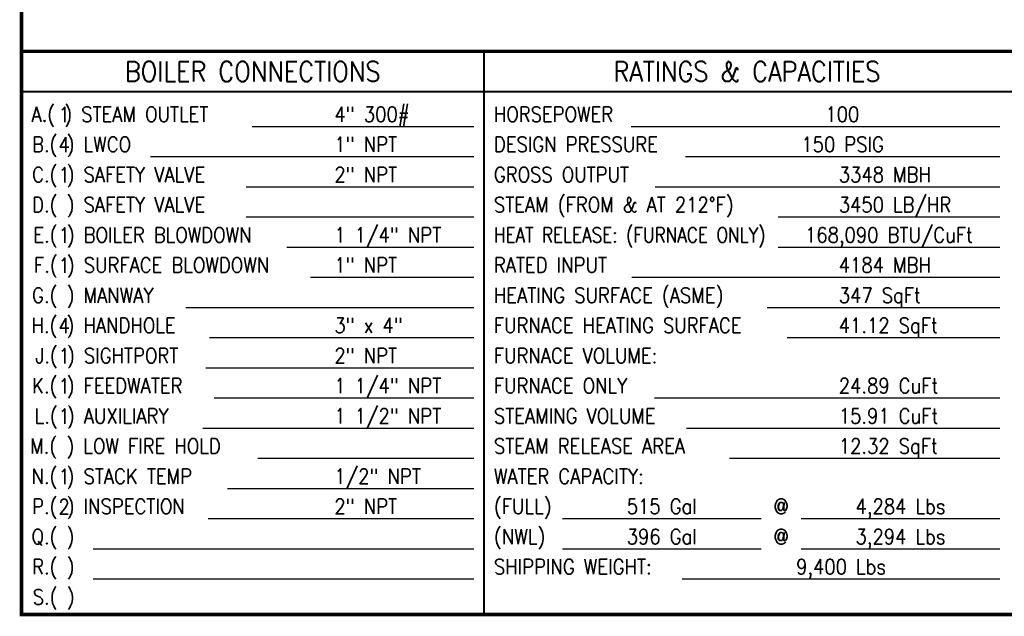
# Model space of a CAD drawing. Extents: x 1 to 669, y 0 to 417.
# Tile 1 of 256: x 1 to 258, y 1 to 156. Entities that reach past the tile are written whole.
import ezdxf
from ezdxf.enums import TextEntityAlignment as Align

# ---------------------------------------------------------------- set-up
doc = ezdxf.new("R2010")
doc.units = 0
doc.header["$LTSCALE"] = 12
doc.header["$MEASUREMENT"] = 0
doc.layers.get('0').update_dxf_attribs({"linetype": 'CONTINUOUS'})
doc.layers.add('X', color=1, linetype='CONTINUOUS')
doc.styles.get("Standard").update_dxf_attribs({"font": 'SIMPLEX.SHX', "width": 0.875})

msp = doc.modelspace()

# ---------------------------------------------------------------- linework, layer by layer
for p, q in [((119.09591, 128.4569), (61.20738, 128.4569)), ((256.43591, 128.4569), (160.20499, 128.4569)), ((119.09591, 120.5819), (34.66113, 120.5819)), ((256.43591, 120.5819), (174.38698, 120.5819)), ((119.09591, 112.7069), (59.6863, 112.7069)), ((256.43591, 112.7069), (166.46175, 112.7069)), ((119.09591, 104.8319), (59.6863, 104.8319)), ((256.43591, 104.8319), (198.57979, 104.8319)), ((119.09591, 96.9569), (70.31085, 96.9569)), ((256.43591, 96.9569), (198.57979, 96.9569)), ((119.09591, 89.0819), (76.47253, 89.0819)), ((256.43591, 89.0819), (160.38169, 89.0819)), ((119.09591, 81.2069), (43.90365, 81.2069)), ((256.43591, 81.2069), (195.65996, 81.2069)), ((119.09591, 73.3319), (50.06533, 73.3319)), ((256.43591, 73.3319), (200.89233, 73.3319)), ((119.09591, 65.4569), (49.09899, 65.4569)), ((119.09591, 57.5819), (51.29679, 57.5819)), ((256.43591, 57.5819), (166.28387, 57.5819)), ((119.09591, 49.7069), (48.30485, 49.7069)), ((256.43591, 49.7069), (174.65688, 49.7069)), ((119.09591, 41.8319), (62.72536, 41.8319)), ((256.43591, 41.8319), (185.82091, 41.8319)), ((119.09591, 33.9569), (54.81327, 33.9569)), ((119.09591, 26.0819), (49.7248, 26.0819)), ((194.10243, 26.0819), (142.26895, 26.0819)), ((256.43591, 26.0819), (204.60243, 26.0819)), ((119.09591, 18.2069), (19.69704, 18.2069)), ((194.10243, 18.2069), (142.26895, 18.2069)), ((256.43591, 18.2069), (204.60243, 18.2069)), ((119.09591, 10.3319), (19.69704, 10.3319)), ((256.43591, 10.3319), (173.54048, 10.3319))]:
    msp.add_line(p, q)
at = {"layer": 'X'}
for points, const_width in [([(667.72091, 416.31601), (0.97091, 416.31601), (668.17211, 416.31601), (668.17211, 1.1444), (0.97091, 1.1444), (0.97091, 416.31601), (0.97091, 2.15051)], 0.924), ([(668.17211, 148.1444), (0.97091, 148.1444)], 0.924), ([(121.72091, 148.1444), (121.72091, 1.1444)], 0.504), ([(563.17211, 137.6444), (0.97091, 137.6444)], 0.504)]:
    msp.add_lwpolyline(points, dxfattribs=dict(at, const_width=const_width))

# ---------------------------------------------------------------- texts
at = {"width": 0.875}
for s, p in [('A.( ) STEAM OUTLET', (3.59591, 129.7694)), ('4" 300#', (82.68789, 129.7694)), ('HORSEPOWER', (124.34591, 129.7694)), ('B.( ) LWCO', (3.75963, 121.8944)), ('1" NPT', (82.68789, 121.8944)), ('DESIGN PRESSURE', (124.34591, 121.8944)), ('C.( ) SAFETY VALVE', (3.75803, 114.0194)), ('2" NPT', (82.68789, 114.0194)), ('GROSS OUTPUT', (124.34591, 114.0194)), ('3348 MBH', (214.39875, 114.0194)), ('D.( ) SAFETY VALVE', (3.75887, 106.1444)), ('STEAM (FROM & AT 212%%DF)', (124.34591, 106.1444)), ('3450 LB/HR', (214.39875, 106.1444)), ('E.( ) BOILER BLOWDOWN', (4.08757, 98.2694)), ('1 1/4" NPT', (82.68789, 98.2694)), ('F.( ) SURFACE BLOWDOWN', (4.25599, 90.3944)), ('1" NPT', (82.68789, 90.3944)), ('RATED INPUT', (124.34591, 90.3944)), ('4184 MBH', (214.39875, 90.3944)), ('G.( ) MANWAY', (3.76206, 82.5194)), ('HEATING SURFACE (ASME)', (124.34591, 82.5194)), ('347 SqFt', (214.39875, 82.5194)), ('H.( ) HANDHOLE', (3.59591, 74.6444)), ('3" x 4"', (82.68789, 74.6444)), ('FURNACE HEATING SURFACE', (124.34591, 74.6444)), ('41.12 SqFt', (214.39875, 74.6444)), ('J.( ) SIGHTPORT', (4.58216, 66.7694)), ('2" NPT', (82.68789, 66.7694)), ('FURNACE VOLUME:', (124.34591, 66.7694)), ('K.( ) FEEDWATER', (3.7623, 58.8944)), ('1 1/4" NPT', (82.68789, 58.8944)), ('FURNACE ONLY', (124.34591, 58.8944)), ('24.89 CuFt', (214.39875, 58.8944)), ('L.( ) AUXILIARY', (4.41522, 51.0194)), ('1 1/2" NPT', (82.68789, 51.0194)), ('STEAMING VOLUME', (124.34591, 51.0194)), ('15.91 CuFt', (214.39875, 51.0194)), ('M.( ) LOW FIRE HOLD', (3.26369, 43.1444)), ('STEAM RELEASE AREA', (124.34591, 43.1444)), ('12.32 SqFt', (214.39875, 43.1444)), ('N.( ) STACK TEMP', (3.59591, 35.2694)), ('1/2" NPT', (82.68789, 35.2694)), ('WATER CAPACITY:', (124.34591, 35.2694)), ('P.( ) INSPECTION', (3.76043, 27.3944)), ('2" NPT', (82.68789, 27.3944)), ('(FULL)', (124.34591, 27.3944)), ('Q.( )', (3.59591, 19.5194)), ('(NWL)', (124.34591, 19.5194)), ('R.( )', (3.7629, 11.6444)), ('SHIPPING WEIGHT:', (124.34591, 11.6444)), ('S.( )', (3.92557, 3.7694))]:
    msp.add_text(s, height=3.9375, dxfattribs=at).set_placement(p)
for s, p in [('100', (215.32045, 129.7694)), ('1', (12.11753, 129.67458)), ('4', (12.11753, 121.79958)), ('150 PSIG', (215.41145, 121.8944)), ('1', (12.11753, 113.92458)), ('1', (12.11753, 98.17458)), ('168,090 BTU/CuFt', (227.50785, 98.2694)), ('1', (12.11753, 90.29958)), ('4', (12.11753, 74.54958)), ('1', (12.11753, 66.67458)), ('1', (12.11753, 58.79958)), ('1', (12.11753, 50.92458)), ('1', (12.11753, 35.17458)), ('2', (12.11753, 27.29958)), ('515 Gal', (168.18569, 27.3944)), ('@', (199.35243, 27.3944)), ('4,284 Lbs', (230.51917, 27.3944)), ('396 Gal', (168.18569, 19.5194)), ('@', (199.35243, 19.5194)), ('3,294 Lbs', (230.51917, 19.5194)), ('9,400 Lbs', (214.9882, 11.6444))]:
    msp.add_text(s, height=3.9375, dxfattribs=at).set_placement(p, align=Align.CENTER)
at = {"width": 0.704675}
msp.add_text('HEAT RELEASE: (FURNACE ONLY)', height=3.9375, dxfattribs=at).set_placement((124.34591, 98.2694), (195.29788, 98.2694), align=Align.FIT)
at = {"layer": 'X', "width": 0.875}
for s, p in [('BOILER CONNECTIONS', (61.34591, 142.8944)), ('RATINGS & CAPACITIES', (190.39091, 142.8944))]:
    msp.add_text(s, height=5.25, dxfattribs=at).set_placement(p, align=Align.MIDDLE_CENTER)

doc.saveas('drawing.dxf')
